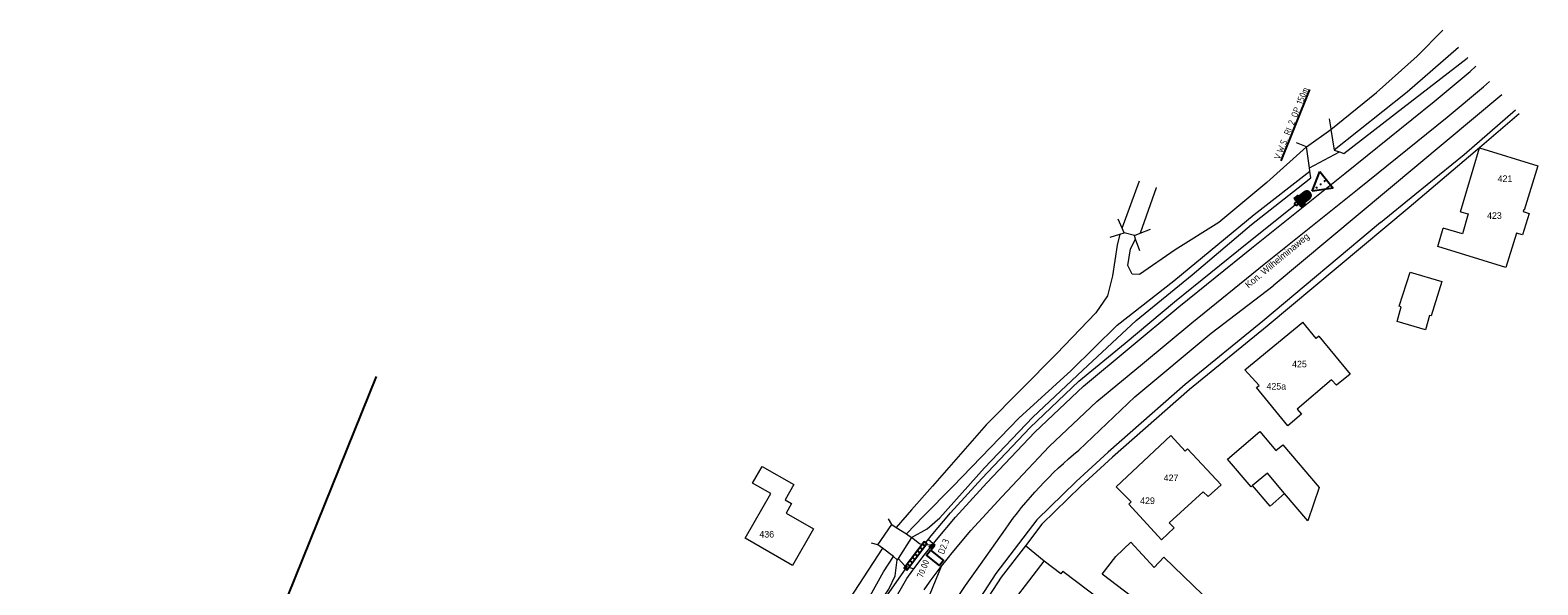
# Model space of a CAD drawing. Header units: inches. Extents: x 138248 to 138477, y 459601 to 459844.
# Tile 7 of 7: x 138248 to 138477, y 459760 to 459844. Entities that reach past the tile are written whole.
import ezdxf
from ezdxf.enums import TextEntityAlignment as Align

# ---------------------------------------------------------------- set-up
doc = ezdxf.new("R2010")
doc.units = ezdxf.units.IN
doc.header["$LTSCALE"] = 0.25
doc.header["$MEASUREMENT"] = 0
for name, color, linetype in [('BUIS', 1, 'Continuous'), ('INST-T-CODE', 1, 'Continuous'), ('INSTALLATIE_MAST', 2, 'Continuous'), ('KABEL', 3, 'Continuous'), ('LUS-T-CODE', 1, 'Continuous'), ('LUSSEN', 7, 'Continuous'), ('MAAT-T-CODE', 1, 'Continuous'), ('MAATVOERING', 7, 'Continuous'), ('UITSLIJPER', 1, 'Continuous')]:
    doc.layers.add(name, color=color, linetype=linetype)
for name, color, linetype, lineweight in [('GEBOUWEN', 3, 'Continuous', 0), ('GEO_Huisnummer', 7, 'Continuous', 0), ('GEO_Straatnaam', 7, 'Continuous', 0), ('GEO_Wal beschoeiing', 7, 'Continuous', 0), ('ONDERGROND', 7, 'Continuous', 0)]:
    doc.layers.add(name, color=color, linetype=linetype, lineweight=lineweight)
doc.styles.add('I020-1', font='ISO', dxfattribs={"height": 2})
doc.styles.add('ISO', font='isocp.shx')
doc.styles.add('Style-LOW_RES_FILLED', font='LOW_RES_FILLED.shx')

# ---------------------------------------------------------------- blocks, each defined once
blk = doc.blocks.new('*X15')
at = {"color": 0}
for p, q in [((770.7, 310.2), (774.8, 310.2)), ((770.7, 310), (774.8, 310)), ((770.7, 309.8), (774.8, 309.8)), ((770.7, 309.7), (774.8, 309.7)), ((770.7, 309.5), (774.8, 309.5)), ((770.7, 309.4), (774.8, 309.4)), ((770.7, 309.2), (780, 309.2)), ((770.7, 309.1), (780.7, 309.1)), ((770.7, 308.9), (781.1, 308.9)), ((770.7, 308.8), (781.4, 308.8)), ((770.7, 308.6), (781.6, 308.6)), ((770.7, 308.4), (781.8, 308.4)), ((770.7, 308.3), (781.9, 308.3)), ((770.7, 308.1), (782.1, 308.1)), ((770.7, 308), (782.2, 308)), ((770.7, 307.8), (782.3, 307.8)), ((770.7, 307.7), (782.4, 307.7)), ((770.7, 307.5), (782.5, 307.5)), ((770.7, 307.3), (782.6, 307.3)), ((770.7, 307.2), (782.6, 307.2)), ((770.7, 307), (782.7, 307)), ((770.7, 306.9), (782.7, 306.9)), ((770.7, 306.7), (782.8, 306.7)), ((770.7, 306.6), (782.8, 306.6)), ((770.7, 306.4), (782.8, 306.4)), ((770.7, 306.2), (782.8, 306.2)), ((770.7, 306.1), (782.8, 306.1)), ((770.7, 305.9), (782.8, 305.9)), ((770.7, 305.8), (782.8, 305.8)), ((770.7, 305.6), (782.8, 305.6)), ((770.7, 305.5), (782.8, 305.5)), ((770.7, 305.3), (782.7, 305.3)), ((770.7, 305.2), (782.7, 305.2)), ((770.7, 305), (782.7, 305)), ((770.7, 304.8), (782.6, 304.8)), ((770.7, 304.7), (782.5, 304.7)), ((770.7, 304.5), (782.4, 304.5)), ((770.7, 304.4), (782.3, 304.4)), ((770.7, 304.2), (782.2, 304.2)), ((770.7, 304.1), (782.1, 304.1)), ((770.7, 303.9), (782, 303.9)), ((770.7, 303.8), (781.8, 303.8)), ((770.7, 303.6), (781.6, 303.6)), ((770.7, 303.4), (781.4, 303.4)), ((770.7, 303.3), (781.2, 303.3)), ((770.7, 303.1), (780.8, 303.1)), ((770.7, 303), (780.3, 303)), ((770.7, 302.8), (774.8, 302.8)), ((770.7, 302.7), (774.8, 302.7)), ((770.7, 302.5), (774.8, 302.5)), ((770.7, 302.3), (774.8, 302.3)), ((770.7, 302.2), (774.8, 302.2)), ((770.7, 302), (774.8, 302))]:
    blk.add_line(p, q, dxfattribs=at)
blk = doc.blocks.new('V_VWS')
for p, q in [((0.25, -0.83), (0.25, 0.83)), ((0.25, 0.83), (1.07, 0.83)), ((0.25, 0), (0.25, 0)), ((1.07, 0.83), (1.07, -0.83)), ((2.05, 0.63), (1.07, 0.63)), ((3.04, 0), (5.82, 1.62)), ((5.82, 1.62), (5.82, -1.62)), ((0.25, -0.83), (1.07, -0.83)), ((2.05, -0.63), (1.07, -0.63)), ((5.82, -1.62), (3.04, 0))]:
    blk.add_line(p, q)
at = {"const_width": 0.17}
for points in [[(3.83, 0, 1), (4, 0, 1)], [(4.63, 0, 1), (4.8, 0, 1)], [(5.41, 0, 1), (5.58, 0, 1)]]:
    blk.add_lwpolyline(points, format="xyb", close=True, dxfattribs=at)
blk.add_circle((0, 0), 0.249)
blk.add_arc((2.05, 0), 0.632, 270, 90)
at = {"xscale": 0.2, "yscale": 0.2, "zscale": 0.2}
blk.add_blockref('*X15', (-153.89, -61.21), dxfattribs=at)
at = {"layer": 'INST-T-CODE', "style": 'I020-1'}
blk.add_attdef('INST', text='', height=1, dxfattribs=at).set_placement((2.84, 2.29), align=Align.MIDDLE)
blk = doc.blocks.new('V_P2')
for p, q in [((0, 0), (0.78, 0.19)), ((0, 0), (0.78, 0.15)), ((0, 0), (0.78, 0.1)), ((0.78, 0.06), (0, 0)), ((0, 0), (0.78, 0.05)), ((0.78, 0.04), (0, 0)), ((0, 0), (0.78, 0)), ((0.78, -0.19), (0, 0)), ((0, 0), (0.78, -0.1)), ((0, 0), (0.78, -0.15)), ((0, 0), (0.78, -0.05)), ((0, 0), (0.78, 0)), ((0.78, -0.19), (0.78, 0.19))]:
    blk.add_line(p, q)
for points in [[(0.78, 0.18), (0, 0)], [(0, 0), (0.78, 0.17)], [(0.78, 0.16), (0, 0)], [(0.78, 0.13), (0, 0)], [(0, 0), (0.78, 0.12)], [(0.78, 0.11), (0, 0)], [(0.78, 0.08), (0, 0)], [(0, 0), (0.78, 0.07)], [(0, 0), (0.78, 0.03)], [(0.78, 0.01), (0, 0)], [(0.78, -0.18), (0, 0)], [(0, 0), (0.78, -0.17)], [(0.78, -0.16), (0, 0)], [(0.78, -0.13), (0, 0)], [(0, 0), (0.78, -0.12)], [(0.78, -0.11), (0, 0)], [(0, 0), (0.78, -0.07)], [(0.78, -0.04), (0, 0)], [(0, 0), (0.78, -0.03)], [(0.78, -0.06), (0, 0)], [(0.78, -0.08), (0, 0)], [(0.78, -0.01), (0, 0)]]:
    blk.add_lwpolyline(points)
at = {"layer": 'MAAT-T-CODE', "style": 'I020-1'}
blk.add_attdef('MAAT', text='', height=1, dxfattribs=at).set_placement((1.5, 0), align=Align.MIDDLE)
blk = doc.blocks.new('V_1X2_5')
blk.add_lwpolyline([(-1.25, 0), (1.25, 0), (1.25, -1), (-1.25, -1), (-1.25, 0)])
at = {"layer": 'LUS-T-CODE', "style": 'ISO'}
blk.add_attdef('LUS', text='', height=1, rotation=270, dxfattribs=at).set_placement((0.1, -2.41), align=Align.MIDDLE)

msp = doc.modelspace()

# ---------------------------------------------------------------- hatches: boundary and pattern name
at = {"layer": 'BUIS'}
h = msp.add_hatch(dxfattribs=at)
h.set_pattern_fill('LINE', color=256, scale=5, angle=322.59, style=0)
h.paths.add_polyline_path([(138381.3, 459762.2), (138384.36, 459766.21), (138383.96, 459766.51), (138380.9, 459762.51)])

# ---------------------------------------------------------------- linework, layer by layer
msp.add_lwpolyline([(138248.39, 459661.54), (138300.93, 459791.53)])
msp.add_lwpolyline([(138381.3, 459762.2), (138384.36, 459766.21), (138383.96, 459766.51), (138380.9, 459762.51)], close=True, dxfattribs=at)
at = {"layer": 'GEBOUWEN', "flags": 128}
for points in [[(138465.27, 459816.47), (138468.13, 459826.17)], [(138468.13, 459826.17), (138476.99, 459823.42), (138474.92, 459816.72)], [(138465.27, 459816.47), (138466.42, 459816.15), (138465.59, 459813.16), (138462.62, 459813.99)], [(138474.74, 459816.51), (138475.68, 459816.21), (138474.67, 459812.97)], [(138474.92, 459816.72), (138474.81, 459816.76), (138474.74, 459816.51)], [(138461.8, 459811.22), (138462.62, 459813.99)], [(138474.67, 459812.97), (138473.75, 459813.26), (138472.13, 459808.04)], [(138472.13, 459808.04), (138461.8, 459811.22)], [(138455.98, 459802.17), (138457.64, 459807.36), (138462.44, 459805.93)], [(138462.44, 459805.93), (138460.82, 459800.71)], [(138460.54, 459800.79), (138459.93, 459798.58), (138455.67, 459799.84), (138456.27, 459802.09)], [(138456.27, 459802.09), (138455.98, 459802.17)], [(138432.56, 459792.53), (138441.36, 459799.78)], [(138443.78, 459797.63), (138443.39, 459797.31), (138441.36, 459799.78)], [(138460.82, 459800.71), (138460.54, 459800.79)], [(138443.78, 459797.63), (138448.52, 459791.9)], [(138434.72, 459790.16), (138432.56, 459792.53)], [(138446.45, 459790.2), (138445.72, 459791.03), (138440.52, 459786.59), (138441.16, 459785.84)], [(138448.52, 459791.9), (138446.45, 459790.2)], [(138434.33, 459789.85), (138434.72, 459790.16)], [(138439.06, 459784.06), (138434.33, 459789.85)], [(138441.16, 459785.84), (138439.06, 459784.06)], [(138413.03, 459774.8), (138421.34, 459782.58)], [(138423.52, 459780.24), (138421.34, 459782.58)], [(138433.52, 459774.82), (138429.94, 459779), (138434.84, 459783.2), (138437.24, 459780.32), (138438.32, 459781.17), (138443.81, 459774.74)], [(138423.89, 459780.58), (138423.52, 459780.24)], [(138423.89, 459780.58), (138428.98, 459775.13)], [(138363.99, 459762.91), (138356.82, 459767.03), (138360.7, 459773.79), (138357.94, 459775.38), (138359.39, 459777.9), (138364.2, 459775.15), (138362.88, 459772.84), (138363.84, 459772.28), (138363.01, 459770.83), (138367.17, 459768.45), (138363.99, 459762.91)], [(138438.6, 459773.82), (138435.98, 459776.88), (138433.74, 459775)], [(138415.32, 459772.55), (138413.03, 459774.8)], [(138428.98, 459775.13), (138426.99, 459773.33)], [(138433.74, 459775), (138433.52, 459774.82)], [(138438.6, 459773.82), (138436.4, 459771.91), (138433.74, 459775)], [(138443.81, 459774.74), (138442.13, 459769.69)], [(138419.91, 459766.79), (138414.95, 459772.21), (138415.32, 459772.55)], [(138426.99, 459773.33), (138426.26, 459774.06), (138421.11, 459769.38), (138421.84, 459768.63)], [(138442.13, 459769.69), (138438.6, 459773.82)], [(138421.84, 459768.63), (138419.91, 459766.79)], [(138417.5, 459756.58), (138410.92, 459761.59), (138413.01, 459764.29), (138415.29, 459766.46), (138418.83, 459762.61), (138420.3, 459764.15)], [(138395.34, 459754.69), (138402.14, 459763.57)], [(138404.99, 459762.03), (138404.69, 459761.63), (138402.14, 459763.57)], [(138420.3, 459764.15), (138427.67, 459757.03)], [(138404.99, 459762.03), (138410.79, 459757.64)]]:
    msp.add_lwpolyline(points, dxfattribs=at)
at = {"layer": 'GEO_Wal beschoeiing', "linetype": 'Continuous', "lineweight": 0, "flags": 128}
msp.add_lwpolyline([(138377.63, 459765.52), (138371.89, 459756.71), (138368.14, 459750.43), (138366.41, 459747.03), (138363.99, 459742.65), (138360.39, 459731.86), (138361.46, 459730.26)], dxfattribs=at)
at = {"layer": 'KABEL', "linetype": 'Continuous', "lineweight": 0, "flags": 128}
for points in [[(138384.17, 459766.35), (138384.43, 459766.67), (138385.03, 459767.42), (138387.92, 459770.89), (138392.71, 459776.1), (138400.01, 459783.83), (138407.41, 459790.84), (138414.41, 459796.6), (138421.92, 459802.85), (138432.92, 459811.73), (138440.19, 459817.55)], [(138385.33, 459766.19), (138384.55, 459766.82)], [(138378.38, 459758.47), (138381.12, 459762.34)]]:
    msp.add_lwpolyline(points, dxfattribs=at)
at = {"layer": 'ONDERGROND', "linetype": 'Continuous', "lineweight": 0, "flags": 128}
for points in [[(138445.61, 459828.93), (138452.55, 459834.56), (138458.71, 459840.07), (138462.58, 459843.99)], [(138464.98, 459841.37), (138457.16, 459834.6), (138446.1, 459825.84)], [(138379.12, 459757.17), (138381.33, 459760.91), (138382.24, 459762.21), (138382.38, 459762.39), (138383.92, 459764.45), (138385.21, 459766.04), (138385.8, 459766.78), (138388.68, 459770.23), (138393.44, 459775.42), (138400.71, 459783.12), (138408.08, 459790.09), (138415.05, 459795.83), (138422.55, 459802.07), (138433.55, 459810.95), (138447.71, 459822.29), (138461.28, 459833.21), (138466.72, 459837.74), (138467.57, 459838.53)], [(138447.55, 459825.32), (138456.51, 459832.24), (138466.25, 459839.74), (138466.36, 459839.85)], [(138383.93, 459759.23), (138384.75, 459760.38), (138384.86, 459760.53), (138386.37, 459762.55), (138387.62, 459764.1), (138388.2, 459764.82), (138391.01, 459768.19), (138395.71, 459773.31), (138402.91, 459780.93), (138410.13, 459787.76), (138417.03, 459793.44), (138424.51, 459799.68), (138435.49, 459808.53), (138449.65, 459819.88), (138463.24, 459830.82), (138468.76, 459835.41), (138469.66, 459836.24)], [(138471.53, 459834.18), (138436.84, 459805.25)], [(138453.14, 459814.86), (138458.36, 459819.12), (138465.8, 459825.16), (138473.6, 459831.91)], [(138474.16, 459831.3), (138468.13, 459826.17)], [(138441.89, 459826.32), (138435.89, 459820.94), (138428.61, 459814.86), (138421.99, 459810.7), (138416.6, 459806.96), (138415.48, 459807.01), (138414.82, 459808.33), (138415.24, 459810.89), (138416.01, 459812.34)], [(138468.13, 459826.17), (138457.49, 459817.14)], [(138388.27, 459774.85), (138398.3, 459785.23), (138406.23, 459792.42), (138413.23, 459799.31), (138421.78, 459806.02), (138433.96, 459816.05), (138442.43, 459822.66)], [(138384.4, 459768.47), (138386.31, 459770.13), (138393.11, 459777.69), (138400.4, 459785.38), (138407.98, 459792.48), (138416.09, 459800), (138424.59, 459806.92), (138433.58, 459814.54), (138440.65, 459820.11), (138442.58, 459821.61)], [(138413.95, 459814.02), (138416.57, 459821.19)], [(138419.15, 459820.15), (138419.14, 459820.11), (138416.68, 459813.22)], [(138457.49, 459817.14), (138435.94, 459799.15)], [(138413.63, 459813.08), (138413.22, 459811.41), (138412.51, 459806.78), (138411.73, 459803.76), (138409.96, 459801.2), (138404, 459794.96), (138393.33, 459784.2), (138385.2, 459774.92)], [(138453.14, 459814.86), (138435.3, 459799.92)], [(138415.87, 459788.44), (138427.48, 459798.11), (138436.84, 459805.25)], [(138435.3, 459799.92), (138423.52, 459790.32), (138411.84, 459780.07), (138407.01, 459775.64), (138401.05, 459769.84), (138394.82, 459761.7), (138386.86, 459749.46)], [(138435.94, 459799.15), (138424.16, 459789.55), (138412.51, 459779.32), (138407.7, 459774.91), (138401.8, 459769.18)], [(138415.87, 459788.44), (138407.39, 459780.38)], [(138385.2, 459774.92), (138382.02, 459771.32), (138379.7, 459768.68)], [(138388.27, 459774.85), (138383.85, 459770.4), (138381.24, 459767.69)], [(138379.06, 459769.1), (138378.53, 459769.95)], [(138382, 459767.14), (138384.4, 459768.47)], [(138392.48, 459763.03), (138396.26, 459768.4)], [(138401.8, 459769.18), (138399.3, 459765.9)], [(138376.93, 459766.05), (138375.96, 459766.3)], [(138385.21, 459766.04), (138383.94, 459765.96), (138383.26, 459766.17), (138382, 459767.14)], [(138399.3, 459765.9), (138395.64, 459761.12)], [(138402.14, 459763.57), (138399.3, 459765.9)], [(138362.51, 459730.79), (138363.08, 459731.58), (138365.15, 459737.36), (138368.05, 459743.79), (138372.49, 459752.4), (138377.78, 459761.92), (138379.27, 459764.25)], [(138364.92, 459732.52), (138366.54, 459736.99), (138371.3, 459746.16), (138375.72, 459755.07), (138378.61, 459759.32), (138379.55, 459761.34), (138379.87, 459763.78)], [(138378.59, 459743.29), (138386.59, 459762.82)], [(138379.99, 459763.97), (138381.02, 459762.84), (138382.38, 459762.39)], [(138384.79, 459750.48), (138386.15, 459753.4), (138387.06, 459755.16), (138387.95, 459756.42), (138390.21, 459759.86), (138392.48, 459763.03)], [(138395.64, 459761.12), (138386.08, 459746.43)]]:
    msp.add_lwpolyline(points, dxfattribs=at)
at = {"layer": 'ONDERGROND', "linetype": 'Continuous', "lineweight": 13, "flags": 128}
for points in [[(138445.35, 459830.55), (138445.59, 459829.06), (138445.61, 459828.93)], [(138441.89, 459826.32), (138440.42, 459826.91)], [(138441.89, 459826.32), (138445.61, 459828.93)], [(138445.61, 459828.93), (138446.1, 459825.84)], [(138442.36, 459823.12), (138441.89, 459826.32)], [(138442.36, 459823.12), (138446.91, 459825.55)], [(138446.1, 459825.84), (138446.91, 459825.55)], [(138446.91, 459825.55), (138447.55, 459825.32)], [(138442.43, 459822.66), (138442.36, 459823.12)], [(138442.58, 459821.61), (138442.43, 459822.66)], [(138413.95, 459814.02), (138413.34, 459815.36)], [(138412.16, 459812.63), (138413.63, 459813.08)], [(138413.63, 459813.08), (138414.28, 459813.29)], [(138414.28, 459813.29), (138413.95, 459814.02)], [(138415.82, 459812.88), (138414.28, 459813.29)], [(138415.82, 459812.88), (138416.68, 459813.22)], [(138416.68, 459813.22), (138418.25, 459813.84)], [(138416.01, 459812.34), (138415.82, 459812.88)], [(138416.62, 459810.59), (138416.01, 459812.34)], [(138376.93, 459766.05), (138379.06, 459769.1)], [(138379.06, 459769.1), (138379.7, 459768.68)], [(138379.7, 459768.68), (138381.24, 459767.69)], [(138381.24, 459767.69), (138382, 459767.14)], [(138377.63, 459765.52), (138376.93, 459766.05)], [(138379.27, 459764.25), (138377.63, 459765.52)], [(138382, 459767.14), (138379.99, 459763.97)], [(138379.87, 459763.78), (138379.27, 459764.25)], [(138379.99, 459763.97), (138379.87, 459763.78)]]:
    msp.add_lwpolyline(points, dxfattribs=at)
at = {"layer": 'ONDERGROND', "linetype": 'Continuous', "lineweight": 0, "extrusion": (0, 0, -1)}
msp.add_arc((-138445.73, 459733.6), 60.49, 35.1228, 50.6592, dxfattribs=at)
at = {"layer": 'UITSLIJPER'}
for points in [[(138384.93, 459765.22), (138385.56, 459766)], [(138385.33, 459766.19), (138385.56, 459766)]]:
    msp.add_lwpolyline(points, dxfattribs=at)

# ---------------------------------------------------------------- block references
at = {"layer": 'INSTALLATIE_MAST'}
ref = msp.add_blockref('V_VWS', (138440.38, 459817.7), dxfattribs=dict(at, rotation=38.70221705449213))
ref.add_attrib('INST', '%%uV.W.S. RI 2 OP 150m', dxfattribs={"layer": 'INST-T-CODE', "height": 1, "rotation": 427.9926, "style": 'I020-1'}).set_placement((138439.59, 459829.87), align=Align.MIDDLE)
at = {"layer": 'LUSSEN'}
ref = msp.add_blockref('V_1X2_5', (138385.9, 459764.44), dxfattribs=dict(at, rotation=321.1518433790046))
ref.add_attrib('LUS', 'D2.3', dxfattribs={"layer": 'LUS-T-CODE', "height": 1, "rotation": 67.9926, "style": 'ISO'}).set_placement((138386.89, 459765.79), align=Align.MIDDLE)
at = {"layer": 'MAATVOERING'}
ref = msp.add_blockref('V_P2', (138385.33, 459766.19), dxfattribs=dict(at, rotation=231.1520309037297))
ref.add_attrib('MAAT', '70.00', dxfattribs={"layer": 'MAAT-T-CODE', "height": 1, "rotation": 67.9926, "style": 'I020-1'}).set_placement((138383.78, 459762.4), align=Align.MIDDLE)

# ---------------------------------------------------------------- texts
at = {"layer": 'GEO_Huisnummer', "linetype": 'Continuous', "lineweight": 0, "style": 'Style-LOW_RES_FILLED'}
for s, p in [('421', (138470.89, 459821)), ('423', (138469.29, 459815.41)), ('425', (138439.73, 459792.92)), ('425a', (138435.85, 459789.55)), ('427', (138420.26, 459775.68)), ('429', (138416.69, 459772.21)), ('436', (138358.96, 459767.14))]:
    msp.add_text(s, height=1, dxfattribs=at).set_placement(p)
at = {"layer": 'GEO_Straatnaam', "linetype": 'Continuous', "lineweight": 0, "style": 'Style-LOW_RES_FILLED'}
msp.add_text('Kon. Wilhelminaweg', height=1, rotation=39.7249, dxfattribs=at).set_placement((138433.11, 459804.86))

doc.saveas('drawing.dxf')
